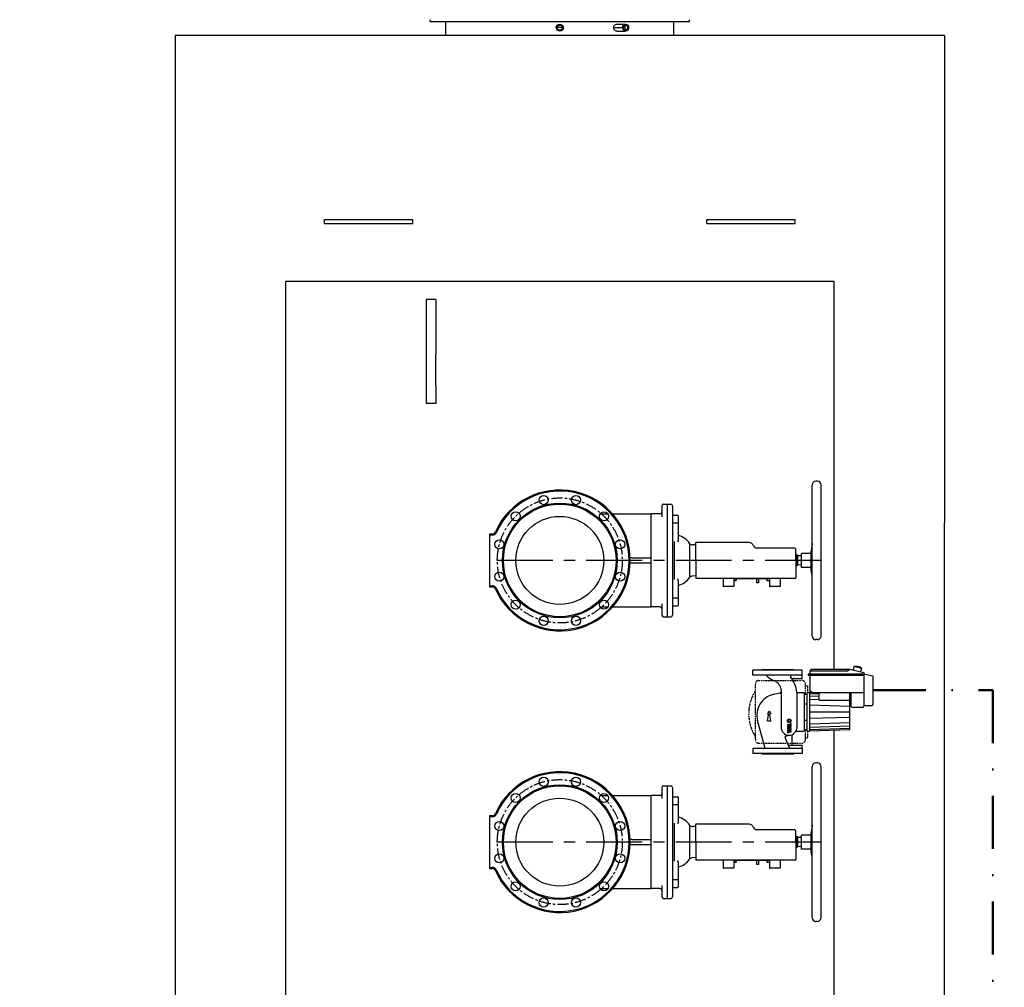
# Model space of a CAD drawing. Header units: millimetres. Extents: x 196 to 1773810, y -221320 to 153872.
# Tile 246 of 256: x 1203029 to 1205826, y -201012 to -198263. Entities that reach past the tile are written whole.
import ezdxf

# ---------------------------------------------------------------- set-up
doc = ezdxf.new("R2010")
doc.units = ezdxf.units.MM
for name, pattern in [('CENTER', [50.8, 31.75, -6.35, 6.35, -6.35]), ('DASHDOT', [1, 0.5, -0.25, 0, -0.25]), ('STRICHPUNKT', [1, 0.5, -0.25, 0, -0.25])]:
    doc.linetypes.add(name, pattern=pattern)
for name, color, linetype, lineweight in [('00_Основной', 163, 'Continuous', 40), ('эл.освещ', 1, 'Continuous', 50), ('электрика', 1, 'Continuous', 140), ('中心线', 1, 'CENTER', 25)]:
    doc.layers.add(name, color=color, linetype=linetype, lineweight=lineweight)
doc.styles.add('Times New Roman', font='times.ttf')

msp = doc.modelspace()

# ---------------------------------------------------------------- linework, layer by layer
at = {"color": 252, "lineweight": 30, "ltscale": 10}
for p, q in [((1203785.1, -203009.4, -0.4), (1203785.1, -199006.4, -0.4)), ((1203785.1, -199006.4, -0.4), (1205341.1, -199006.4, -0.4)), ((1205341.1, -199006.4, -0.4), (1205341.1, -200109.1, -0.4)), ((1205341.1, -200281.9, -0.4), (1205341.1, -203009.4, -0.4))]:
    msp.add_line(p, q, dxfattribs=at)
at = {"color": 252, "linetype": 'CENTER', "lineweight": 25, "ltscale": 5}
for p, q in [((1205305.1, -199799.2, -0.1), (1204363.1, -199799.2, -0.1)), ((1205305.1, -200599.2, -0.4), (1204363.1, -200599.2, -0.4))]:
    msp.add_line(p, q, dxfattribs=at)
for p, q in [((1205251.8, -200111.2, -0.5), (1205111.8, -200111.2, -0.5)), ((1205111.8, -200125.2, -0.5), (1205111.8, -200111.2, -0.5)), ((1205251.8, -200125.2, -0.5), (1205251.8, -200111.2, -0.5)), ((1205273.8, -200112.6, -0.5), (1205277.3, -200109.1, -0.5)), ((1205273.8, -200112.6, -0.5), (1205380.2, -200112.6, -0.5)), ((1205273.8, -200112.6, -0.5), (1205273.8, -200122.6, -0.5)), ((1205385.2, -200109.1, -0.5), (1205277.3, -200109.1, -0.5)), ((1205380.2, -200112.6, -0.5), (1205387.3, -200107.6, -0.5)), ((1205387.3, -200107.6, -0.5), (1205426.8, -200117.8, -0.5)), ((1205399, -200099.8, -0.5), (1205396.4, -200109.9, -0.5)), ((1205399, -200099.8, -0.5), (1205404.6, -200098.2, -0.5)), ((1205399, -200099.8, -0.5), (1205420.3, -200105.3, -0.5)), ((1205404.6, -200098.2, -0.5), (1205416.2, -200101.2, -0.5)), ((1205416.2, -200101.2, -0.5), (1205420.3, -200105.3, -0.5)), ((1205420.3, -200105.3, -0.5), (1205417.7, -200115.4, -0.5)), ((1205426.8, -200117.8, -0.5), (1205426.8, -200213.2, -0.5)), ((1205251.8, -200125.2, -0.5), (1205111.8, -200125.2, -0.5)), ((1205227.3, -200134.1, -0.5), (1205251.8, -200134.1, -0.5)), ((1205251.8, -200134.1, -0.5), (1205251.8, -200125.2, -0.5)), ((1205423.8, -200122.6, -0.5), (1205268.8, -200122.6, -0.5)), ((1205268.8, -200122.6, -0.5), (1205268.8, -200125.6, -0.5)), ((1205423.8, -200125.6, -0.5), (1205268.8, -200125.6, -0.5)), ((1205273.8, -200125.6, -0.5), (1205273.8, -200169.2, -0.5)), ((1205423.8, -200122.6, -0.5), (1205423.8, -200125.6, -0.5)), ((1205426.8, -200121.7, -0.5), (1205452.8, -200127.2, -0.5)), ((1205452.8, -200127.2, -0.5), (1205452.8, -200208.2, -0.5)), ((1205191.8, -200166.1, -0.5), (1205191.8, -200273.3, -0.5)), ((1205236.8, -200173.1, -0.5), (1205236.8, -200273.3, -0.5)), ((1205236.8, -200174.2, -0.5), (1205257.3, -200174.2, -0.5)), ((1205257.3, -200174.2, -0.5), (1205257.3, -200284.2, -0.5)), ((1205264.8, -200174.2, -0.5), (1205264.8, -200284.2, -0.5)), ((1205264.8, -200174.2, -0.5), (1205272.3, -200174.2, -0.5)), ((1205272.3, -200174.2, -0.5), (1205272.3, -200284.2, -0.5)), ((1205299.9, -200175.1, -0.5), (1205272.3, -200174.2, -0.5)), ((1205278.8, -200174.2, -0.5), (1205273.8, -200169.2, -0.5)), ((1205278.8, -200174.2, -0.5), (1205426.8, -200174.2, -0.5)), ((1205299.9, -200196.2, -0.5), (1205299.9, -200174.2, -0.5)), ((1205387.4, -200280.4, -0.5), (1205387.4, -200174.2, -0.5)), ((1205389.8, -200174.2, -0.5), (1205389.8, -200213.2, -0.5)), ((1205187.9, -200176.3, -0.5), (1205169.3, -200180.4, -0.5)), ((1205257.3, -200179.2, -0.5), (1205264.8, -200179.2, -0.5)), ((1205299.9, -200196.2, -0.5), (1205387.4, -200196.2, -0.5)), ((1205257.3, -200206, -0.5), (1205264.8, -200206, -0.5)), ((1205392.8, -200216.2, -0.5), (1205389.8, -200213.2, -0.5)), ((1205392.8, -200216.2, -0.5), (1205423.8, -200216.2, -0.5)), ((1205426.8, -200211.2, -0.5), (1205449.8, -200211.2, -0.5)), ((1205145.8, -200329.4, -0.5), (1205124.9, -200253.7, -0.5)), ((1205257.3, -200252.4, -0.5), (1205264.8, -200252.4, -0.5)), ((1205234, -200284.2, -0.5), (1205257.3, -200284.2, -0.5)), ((1205257.3, -200279.1, -0.5), (1205264.8, -200279.1, -0.5)), ((1205264.8, -200284.2, -0.5), (1205272.3, -200284.2, -0.5)), ((1205387.4, -200280.4, -0.5), (1205272.3, -200284.2, -0.5)), ((1205216, -200331.4, -0.5), (1205203.4, -200302, -0.5)), ((1205205.5, -200297.9, -0.5), (1205214.3, -200295.8, -0.5)), ((1205222.3, -200296.3, -0.5), (1205222.3, -200321.3, -0.5)), ((1205251.8, -200333.2, -0.5), (1205111.8, -200333.2, -0.5)), ((1205111.8, -200333.2, -0.5), (1205111.8, -200347.2, -0.5)), ((1205215, -200324.3, -0.5), (1205251.8, -200324.3, -0.5)), ((1205251.8, -200333.2, -0.5), (1205251.8, -200324.3, -0.5)), ((1205251.8, -200333.2, -0.5), (1205251.8, -200347.2, -0.5)), ((1205251.8, -200347.2, -0.5), (1205111.8, -200347.2, -0.5))]:
    msp.add_line(p, q)
at = {"color": 1}
for p, q in [((1205136.8, -200111.2, -0.5), (1205136.8, -200109.2, -0.5)), ((1205136.8, -200109.2, -0.5), (1205226.8, -200109.2, -0.5)), ((1205226.8, -200111.2, -0.5), (1205226.8, -200109.2, -0.5)), ((1205157.6, -200226.8, -0.5), (1205152.8, -200235.1, -0.5)), ((1205157.6, -200226.8, -0.5), (1205162.4, -200235.1, -0.5)), ((1205152.8, -200235.1, -0.5), (1205153.9, -200235.1, -0.5)), ((1205152.8, -200255.1, -0.5), (1205155.9, -200237.4, -0.5)), ((1205152.8, -200255.1, -0.5), (1205162.4, -200255.1, -0.5)), ((1205162.4, -200255.1, -0.5), (1205159.3, -200237.4, -0.5)), ((1205162.4, -200235.1, -0.5), (1205161.2, -200235.1, -0.5)), ((1205218.5, -200266.1, -0.5), (1205210.1, -200266.1, -0.5)), ((1205210.1, -200266.1, -0.5), (1205210.1, -200268.4, -0.5)), ((1205210.1, -200268.4, -0.5), (1205220.1, -200268.4, -0.5)), ((1205220.1, -200270.4, -0.5), (1205210.1, -200270.4, -0.5)), ((1205210.1, -200270.4, -0.5), (1205210.1, -200272.7, -0.5)), ((1205210.1, -200272.7, -0.5), (1205220.1, -200272.7, -0.5)), ((1205210.1, -200274.7, -0.5), (1205220.1, -200277.4, -0.5)), ((1205210.1, -200274.7, -0.5), (1205210.1, -200277.1, -0.5)), ((1205210.1, -200277.1, -0.5), (1205215.6, -200278.5, -0.5)), ((1205215.6, -200278.5, -0.5), (1205210.1, -200280, -0.5)), ((1205210.1, -200280, -0.5), (1205210.1, -200283.5, -0.5)), ((1205215.6, -200284.9, -0.5), (1205210.1, -200283.5, -0.5)), ((1205210.1, -200286.4, -0.5), (1205215.6, -200284.9, -0.5)), ((1205210.1, -200288.7, -0.5), (1205220.1, -200286.1, -0.5)), ((1205212.7, -200281.7, -0.5), (1205220.1, -200279.7, -0.5)), ((1205220.1, -200283.7, -0.5), (1205212.7, -200281.7, -0.5)), ((1205220.1, -200262.1, -0.5), (1205218.5, -200262.1, -0.5)), ((1205218.5, -200266.1, -0.5), (1205218.5, -200262.1, -0.5)), ((1205220.1, -200268.4, -0.5), (1205220.1, -200262.1, -0.5)), ((1205220.1, -200272.7, -0.5), (1205220.1, -200270.4, -0.5)), ((1205220.1, -200277.4, -0.5), (1205220.1, -200279.7, -0.5)), ((1205220.1, -200286.1, -0.5), (1205220.1, -200283.7, -0.5)), ((1205210.1, -200286.4, -0.5), (1205210.1, -200288.7, -0.5)), ((1205136.8, -200347.2, -0.5), (1205136.8, -200349.2, -0.5)), ((1205226.8, -200349.2, -0.5), (1205136.8, -200349.2, -0.5)), ((1205226.8, -200347.2, -0.5), (1205226.8, -200349.2, -0.5))]:
    msp.add_line(p, q, dxfattribs=at)
at = {"color": 1, "linetype": 'STRICHPUNKT'}
for p, q in [((1205128.6, -200140.2, -0.5), (1205251.1, -200140.2, -0.5)), ((1205118.6, -200308.2, -0.5), (1205118.6, -200150.2, -0.5)), ((1205261.1, -200179.2, -0.5), (1205261.1, -200150.2, -0.5)), ((1205261.1, -200155.2, -0.5), (1205267.3, -200155.2, -0.5)), ((1205267.3, -200174.2, -0.5), (1205267.3, -200155.2, -0.5)), ((1205261.1, -200308.2, -0.5), (1205261.1, -200279.1, -0.5)), ((1205267.3, -200303.2, -0.5), (1205267.3, -200284.2, -0.5)), ((1205261.1, -200303.2, -0.5), (1205267.3, -200303.2, -0.5)), ((1205128.6, -200318.2, -0.5), (1205249.8, -200318.2, -0.5))]:
    msp.add_line(p, q, dxfattribs=at)
at = {"color": 1, "linetype": 'Continuous'}
for p, q in [((1205299.9, -200178.7, -0.5), (1205272.3, -200177.8, -0.5)), ((1205299.9, -200185.2, -0.5), (1205272.3, -200184.3, -0.5)), ((1205299.9, -200195.3, -0.5), (1205272.3, -200194.4, -0.5)), ((1205387.4, -200198.2, -0.5), (1205326.3, -200196.2, -0.5)), ((1205387.4, -200213.6, -0.5), (1205272.3, -200209.8, -0.5)), ((1205272.3, -200229.2, -0.5), (1205387.4, -200229.2, -0.5)), ((1205387.4, -200244.8, -0.5), (1205272.3, -200248.5, -0.5)), ((1205387.4, -200260.2, -0.5), (1205272.3, -200264, -0.5)), ((1205387.4, -200270.3, -0.5), (1205272.3, -200274.1, -0.5)), ((1205387.4, -200276.8, -0.5), (1205272.3, -200280.6, -0.5))]:
    msp.add_line(p, q, dxfattribs=at)
at = {"color": 1}
for radius in [5.33, 3.33]:
    msp.add_circle((1205214.8, -200254.7, -0.5), radius, dxfattribs=at)
at = {"color": 1, "linetype": 'STRICHPUNKT'}
for centre, radius, start, end in [((1205128.6, -200150.2, -0.5), 10, 90, 180), ((1205251.1, -200150.2, -0.5), 10, 0, 90), ((1205221, -200234.2, -0.5), 121.3, 147.6013, 212.3987), ((1205128.6, -200308.2, -0.5), 10, 180, 270), ((1205251.1, -200308.2, -0.5), 10, 270, 0)]:
    msp.add_arc(centre, radius, start, end, dxfattribs=at)
for centre, radius, start, end in [((1205148, -200128.2, -0.5), 3, 44.7661, 90), ((1205200.2, -200076.3, -0.5), 70.6, 224.7661, 244.2286), ((1205159.4, -200171.7, -0.5), 33.3, 17.7743, 72.234), ((1205221.1, -200128.2, -0.5), 3, 90, 218.5418), ((1205151.7, -200183.5, -0.5), 85.7, 6.9363, 38.5418), ((1205227.3, -200137.1, -0.5), 3, 90, 211.544), ((1205186.8, -200171.4, -0.5), 5, 282.2847, 0), ((1205176.8, -200166.1, -0.5), 15, 0, 17.7743), ((1205181.8, -200238, -0.5), 59, 102.2847, 195.3889), ((1205423.8, -200213.2, -0.5), 3, 270, 0), ((1205449.8, -200208.2, -0.5), 3, 270, 0), ((1205214.3, -200273.3, -0.5), 22.5, 180, 0), ((1205206.2, -200300.9, -0.5), 3, 103.581, 203.3015), ((1205225.3, -200296.3, -0.5), 3, 115.4566, 180), ((1205142.9, -200330.2, -0.5), 3, 270, 15.3889), ((1205215, -200321.3, -0.5), 3, 203.3015, 270), ((1205218.8, -200330.2, -0.5), 3, 203.3015, 270), ((1205225.3, -200321.3, -0.5), 3, 180, 270)]:
    msp.add_arc(centre, radius, start, end)
at = {"color": 1}
for centre, start, end in [((1205153.9, -200237.1, -0.5), 350, 90), ((1205161.2, -200237.1, -0.5), 90, 190)]:
    msp.add_arc(centre, 2, start, end, dxfattribs=at)
at = {"layer": '00_Основной', "lineweight": 30, "ltscale": 10}
for p, q in [((1204195.3, -198268.2, -0.2), (1204195.3, -198263.4, -0.2)), ((1204195.3, -198268.2, 0.1), (1204931.5, -198268.2, 0.1)), ((1204239, -198308.3, -0.2), (1204239, -198268.2, -0.2)), ((1204887.1, -198308.3, -0.2), (1204887.1, -198268.2, -0.2)), ((1204931.5, -198268.2, -0.2), (1204931.5, -198263.4, -0.2)), ((1204725.1, -198275.8, -0.2), (1204750, -198275.8, -0.2)), ((1204725.1, -198295.9, -0.2), (1204750, -198295.9, -0.2)), ((1204563.1, -198308.2, -0.7), (1203470.2, -198308.2, -0.7)), ((1203470.2, -198308.2, -0.7), (1203470.2, -202975.1, -0.3)), ((1205655.9, -198308.2, -0.7), (1204563.1, -198308.2, -0.7)), ((1205655.9, -198308.2, -0.7), (1205655, -202975.1, -0.3)), ((1203894.6, -198842.7, -0.3), (1203894.6, -198830.4, -0.3)), ((1203894.6, -198830.4, -0.3), (1203912.2, -198830.4, -0.3)), ((1203912.2, -198830.4, -0.3), (1204127.7, -198830.4, -0.3)), ((1204127.7, -198830.4, -0.3), (1204145.3, -198830.4, -0.3)), ((1204145.3, -198842.7, -0.3), (1204145.3, -198830.4, -0.3)), ((1204980.8, -198842.7, -0.3), (1204980.8, -198830.4, -0.3)), ((1204980.8, -198830.4, -0.3), (1204998.4, -198830.4, -0.3)), ((1204998.4, -198830.4, -0.3), (1205213.9, -198830.4, -0.3)), ((1205213.9, -198830.4, -0.3), (1205231.5, -198830.4, -0.3)), ((1205231.5, -198842.7, -0.3), (1205231.5, -198830.4, -0.3)), ((1203894.6, -198842.7, -0.3), (1203912.2, -198842.7, -0.3)), ((1203912.2, -198842.7, -0.3), (1204127.7, -198842.7, -0.3)), ((1204127.7, -198842.7, -0.3), (1204145.3, -198842.7, -0.3)), ((1204980.8, -198842.7, -0.3), (1204998.4, -198842.7, -0.3)), ((1204998.4, -198842.7, -0.3), (1205213.9, -198842.7, -0.3)), ((1205213.9, -198842.7, -0.3), (1205231.5, -198842.7, -0.3)), ((1204183.1, -199058.2, -0.3), (1204183.1, -199214, -0.3)), ((1204211.2, -199058.2, -0.3), (1204183.1, -199058.2, -0.3)), ((1204211.2, -199058.2, -0.3), (1204211.2, -199214, -0.3)), ((1204183.1, -199214, -0.3), (1204183.1, -199302.6, -0.3)), ((1204211.2, -199302.6, -0.3), (1204211.2, -199214, -0.3)), ((1204183.1, -199302.6, -0.3), (1204183.1, -199353.7, -0.3)), ((1204211.2, -199302.6, -0.3), (1204211.2, -199353.7, -0.3)), ((1204211.2, -199353.7, -0.3), (1204183.1, -199353.7, -0.3))]:
    msp.add_line(p, q, dxfattribs=at)
at = {"layer": '00_Основной', "lineweight": 25, "ltscale": 10}
for p, q in [((1205280.1, -200014.2, -0.4), (1205280.1, -199584.2, -0.4)), ((1205295.1, -199574.2, -0.4), (1205290.1, -199574.2, -0.4)), ((1205305.1, -200014.2, -0.4), (1205305.1, -199584.2, -0.4)), ((1204858.1, -199639.2, -0.4), (1204868.1, -199639.2, -0.4)), ((1204868.1, -199639.1, -0.4), (1204878.1, -199639.1, -0.4)), ((1204868.1, -199639.1, -0.4), (1204868.1, -199664.1, -0.4)), ((1204677.3, -199667.2, -0.4), (1204699.9, -199667.2, -0.4)), ((1204713.3, -199667.2, -0.4), (1204823.1, -199667.2, -0.4)), ((1204823.1, -199692.2, -0.4), (1204823.1, -199667.2, -0.4)), ((1204848.1, -199667.2, -0.4), (1204823.1, -199667.2, -0.4)), ((1204853.1, -199644.2, -0.4), (1204853.1, -199664.2, -0.4)), ((1204853.1, -199664.2, -0.4), (1204853.1, -199675.6, -0.4)), ((1204868.1, -199664.1, -0.4), (1204868.1, -199934.4, -0.4)), ((1204883.1, -199644.1, -0.4), (1204883.1, -199664.1, -0.4)), ((1204883.1, -199664.1, -0.4), (1204883.1, -199934.4, -0.4)), ((1204885.1, -199670.2, -0.4), (1204897.1, -199670.2, -0.4)), ((1204823.1, -199906.2, -0.4), (1204823.1, -199692.2, -0.4)), ((1204885.1, -199692.7, -0.4), (1204897.1, -199692.7, -0.4)), ((1204899.1, -199672.2, -0.4), (1204899.1, -199691.8, -0.4)), ((1204899.1, -199691.8, -0.4), (1204899.1, -199742.5, -0.4)), ((1204363.1, -199724.2, -0.4), (1204363.1, -199727.2, -0.4)), ((1204371.1, -199724.2, -0.4), (1204363.1, -199724.2, -0.4)), ((1204363.1, -199727.2, -0.4), (1204363.1, -199871.2, -0.4)), ((1204371.1, -199727.2, -0.4), (1204363.1, -199727.2, -0.4)), ((1204888.8, -199853.4, -0.4), (1204888.8, -199745, -0.4)), ((1204899.1, -199742.5, -0.4), (1204899.1, -199744.2, -0.4)), ((1204932.6, -199846.6, -0.4), (1204932.6, -199751.8, -0.4)), ((1205100.6, -199748.4, -0.4), (1204949.8, -199748.4, -0.4)), ((1204949.8, -199799.2, -0.4), (1204949.8, -199748.4, -0.4)), ((1205280.1, -199750.3, -0.4), (1205277, -199771.2, -0.4)), ((1204949.8, -199755.2, -0.4), (1204940.1, -199754.9, -0.4)), ((1205228.3, -199764.2, -0.4), (1205122.2, -199764.2, -0.4)), ((1205233.9, -199799.2, -0.4), (1205233.9, -199769.8, -0.4)), ((1205235.6, -199784.5, -0.4), (1205233.9, -199781.7, -0.4)), ((1205276.9, -199779.4, -0.4), (1205249.8, -199779.4, -0.4)), ((1205249.8, -199819, -0.4), (1205249.8, -199779.4, -0.4)), ((1205276.9, -199825.5, -0.4), (1205276.9, -199773, -0.4)), ((1205278.7, -199797.2, -0.4), (1205278.7, -199766.1, -0.4)), ((1204768.9, -199791.7, -0.4), (1204762.9, -199791.7, -0.4)), ((1204768.9, -199806.7, -0.4), (1204762.9, -199806.7, -0.4)), ((1204768.9, -199791.7, -0.4), (1204823.1, -199791.7, -0.4)), ((1204823.1, -199806.7, -0.4), (1204768.9, -199806.7, -0.4)), ((1204949.8, -199799.2, -0.4), (1204949.8, -199848.2, -0.4)), ((1205233.9, -199799.2, -0.4), (1205233.9, -199848.2, -0.4)), ((1205239.6, -199784.5, -0.4), (1205235.6, -199784.5, -0.4)), ((1205235.6, -199813.9, -0.4), (1205235.6, -199784.5, -0.4)), ((1205239.6, -199813.9, -0.4), (1205239.6, -199784.5, -0.4)), ((1205249.8, -199786.5, -0.4), (1205239.6, -199786, -0.4)), ((1205235.6, -199813.9, -0.4), (1205233.9, -199816.7, -0.4)), ((1205239.6, -199813.9, -0.4), (1205235.6, -199813.9, -0.4)), ((1205249.8, -199811.9, -0.4), (1205239.6, -199812.4, -0.4)), ((1205276.9, -199819, -0.4), (1205249.8, -199819, -0.4)), ((1205278.7, -199838.6, -0.4), (1205277, -199827.2, -0.4)), ((1205278.7, -199838.6, -0.4), (1205278.7, -199834.3, -0.4)), ((1204899.1, -199855.9, -0.4), (1204899.1, -199854.2, -0.4)), ((1204899.1, -199855.9, -0.4), (1204899.1, -199906.7, -0.4)), ((1204949.8, -199843.3, -0.4), (1204940.1, -199843.5, -0.4)), ((1204949.8, -199848.2, -0.4), (1204949.8, -199850.2, -0.4)), ((1205100.6, -199850.2, -0.4), (1204949.8, -199850.2, -0.4)), ((1205027.2, -199850.2, -0.4), (1205027.2, -199872.2, -0.4)), ((1205057.2, -199850.2, -0.4), (1205057.2, -199872.2, -0.4)), ((1205057.2, -199851.6, -0.4), (1205064.2, -199851.6, -0.4)), ((1205057.2, -199856.6, -0.4), (1205064.2, -199856.6, -0.4)), ((1205059.7, -199850.2, -0.4), (1205059.7, -199851.2, -0.4)), ((1205156.7, -199851.2, -0.4), (1205059.7, -199851.2, -0.4)), ((1205064.2, -199851.6, -0.4), (1205064.2, -199856.6, -0.4)), ((1205111.6, -199850.2, -0.4), (1205100.6, -199850.2, -0.4)), ((1205122.2, -199850.2, -0.4), (1205111.6, -199850.2, -0.4)), ((1205121.4, -199851.2, -0.4), (1205121.4, -199863.2, -0.4)), ((1205127.4, -199863.2, -0.4), (1205121.4, -199863.2, -0.4)), ((1205228.3, -199850.2, -0.4), (1205122.2, -199850.2, -0.4)), ((1205127.4, -199851.2, -0.4), (1205127.4, -199863.2, -0.4)), ((1205158.9, -199851.7, -0.4), (1205151.9, -199851.7, -0.4)), ((1205151.9, -199856.7, -0.4), (1205151.9, -199851.7, -0.4)), ((1205158.9, -199856.7, -0.4), (1205151.9, -199856.7, -0.4)), ((1205156.7, -199850.2, -0.4), (1205156.7, -199851.2, -0.4)), ((1205158.9, -199850.2, -0.4), (1205158.9, -199872.2, -0.4)), ((1205188.9, -199850.2, -0.4), (1205188.9, -199872.2, -0.4)), ((1205231.9, -199850.2, -0.4), (1205228.3, -199850.2, -0.4)), ((1205278.7, -199838.6, -0.4), (1205280.1, -199838.6, -0.4)), ((1204363.1, -199871.2, -0.4), (1204371.1, -199871.2, -0.4)), ((1204363.1, -199871.2, -0.4), (1204363.1, -199874.2, -0.4)), ((1204363.1, -199874.2, -0.4), (1204371.1, -199874.2, -0.4)), ((1205056.2, -199873.2, -0.4), (1205028.2, -199873.2, -0.4)), ((1205187.9, -199873.2, -0.4), (1205159.9, -199873.2, -0.4)), ((1204823.1, -199931.2, -0.4), (1204823.1, -199906.2, -0.4)), ((1204885.1, -199905.7, -0.4), (1204897.1, -199905.7, -0.4)), ((1204899.1, -199906.7, -0.4), (1204899.1, -199926.2, -0.4)), ((1204677.3, -199931.2, -0.4), (1204699.9, -199931.2, -0.4)), ((1204713.3, -199931.2, -0.4), (1204823.1, -199931.2, -0.4)), ((1204848.1, -199931.2, -0.4), (1204823.1, -199931.2, -0.4)), ((1204853.1, -199922.8, -0.4), (1204853.1, -199934.2, -0.4)), ((1204853.1, -199934.2, -0.4), (1204853.1, -199954.2, -0.4)), ((1204868.1, -199934.4, -0.4), (1204868.1, -199959.4, -0.4)), ((1204883.1, -199934.4, -0.4), (1204883.1, -199954.4, -0.4)), ((1204885.1, -199928.2, -0.4), (1204897.1, -199928.2, -0.4)), ((1204858.1, -199959.2, -0.4), (1204868.1, -199959.2, -0.4)), ((1204868.1, -199959.4, -0.4), (1204878.1, -199959.4, -0.4)), ((1205295.1, -200024.2, -0.4), (1205290.1, -200024.2, -0.4)), ((1205138.4, -200109.2, -0.5), (1205225.2, -200109.2, -0.5)), ((1205280.1, -200814.2, -0.4), (1205280.1, -200384.2, -0.4)), ((1205295.1, -200374.2, -0.4), (1205290.1, -200374.2, -0.4)), ((1205305.1, -200814.2, -0.4), (1205305.1, -200384.2, -0.4)), ((1204853.1, -200444.2, -0.4), (1204853.1, -200464.2, -0.4)), ((1204858.1, -200439.2, -0.4), (1204868.1, -200439.2, -0.4)), ((1204868.1, -200439.1, -0.4), (1204878.1, -200439.1, -0.4)), ((1204868.1, -200439.1, -0.4), (1204868.1, -200464.1, -0.4)), ((1204883.1, -200444.1, -0.4), (1204883.1, -200464.1, -0.4)), ((1204677.3, -200467.2, -0.4), (1204699.9, -200467.2, -0.4)), ((1204713.4, -200467.2, -0.4), (1204823.1, -200467.2, -0.4)), ((1204823.1, -200492.2, -0.4), (1204823.1, -200467.2, -0.4)), ((1204848.1, -200467.2, -0.4), (1204823.1, -200467.2, -0.4)), ((1204853.1, -200464.2, -0.4), (1204853.1, -200475.6, -0.4)), ((1204868.1, -200464.1, -0.4), (1204868.1, -200734.4, -0.4)), ((1204883.1, -200464.1, -0.4), (1204883.1, -200734.4, -0.4)), ((1204885.1, -200470.2, -0.4), (1204897.1, -200470.2, -0.4)), ((1204899.1, -200472.2, -0.4), (1204899.1, -200491.8, -0.4)), ((1204823.1, -200706.2, -0.4), (1204823.1, -200492.2, -0.4)), ((1204885.1, -200492.7, -0.4), (1204897.1, -200492.7, -0.4)), ((1204899.1, -200491.8, -0.4), (1204899.1, -200542.5, -0.4)), ((1204363.1, -200524.2, -0.4), (1204363.1, -200527.2, -0.4)), ((1204371.1, -200524.2, -0.4), (1204363.1, -200524.2, -0.4)), ((1204363.1, -200527.2, -0.4), (1204363.1, -200671.2, -0.4)), ((1204371.1, -200527.2, -0.4), (1204363.1, -200527.2, -0.4)), ((1204888.8, -200653.4, -0.4), (1204888.8, -200545, -0.4)), ((1204899.1, -200542.5, -0.4), (1204899.1, -200544.2, -0.4)), ((1204932.6, -200646.6, -0.4), (1204932.6, -200551.8, -0.4)), ((1204949.8, -200555.2, -0.4), (1204940.1, -200554.9, -0.4)), ((1205100.6, -200548.4, -0.4), (1204949.8, -200548.4, -0.4)), ((1204949.8, -200599.2, -0.4), (1204949.8, -200548.4, -0.4)), ((1205228.3, -200564.2, -0.4), (1205122.2, -200564.2, -0.4)), ((1205280.1, -200550.3, -0.4), (1205277, -200571.2, -0.4)), ((1204768.9, -200591.7, -0.4), (1204763, -200591.7, -0.4)), ((1204768.9, -200591.7, -0.4), (1204823.1, -200591.7, -0.4)), ((1205234, -200599.2, -0.4), (1205234, -200569.8, -0.4)), ((1205235.6, -200584.5, -0.4), (1205234, -200581.7, -0.4)), ((1205239.6, -200584.5, -0.4), (1205235.6, -200584.5, -0.4)), ((1205235.6, -200613.9, -0.4), (1205235.6, -200584.5, -0.4)), ((1205239.6, -200613.9, -0.4), (1205239.6, -200584.5, -0.4)), ((1205249.8, -200586.5, -0.4), (1205239.6, -200586, -0.4)), ((1205276.9, -200579.4, -0.4), (1205249.8, -200579.4, -0.4)), ((1205249.8, -200619, -0.4), (1205249.8, -200579.4, -0.4)), ((1205276.9, -200625.5, -0.4), (1205276.9, -200573, -0.4)), ((1205278.7, -200597.2, -0.4), (1205278.7, -200566.1, -0.4)), ((1204768.9, -200606.7, -0.4), (1204763, -200606.7, -0.4)), ((1204823.1, -200606.7, -0.4), (1204768.9, -200606.7, -0.4)), ((1204949.8, -200599.2, -0.4), (1204949.8, -200648.2, -0.4)), ((1205234, -200599.2, -0.4), (1205234, -200648.2, -0.4)), ((1205235.6, -200613.9, -0.4), (1205234, -200616.7, -0.4)), ((1205239.6, -200613.9, -0.4), (1205235.6, -200613.9, -0.4)), ((1205249.8, -200611.9, -0.4), (1205239.6, -200612.4, -0.4)), ((1205276.9, -200619, -0.4), (1205249.8, -200619, -0.4)), ((1204949.8, -200643.3, -0.4), (1204940.1, -200643.5, -0.4)), ((1204949.8, -200648.2, -0.4), (1204949.8, -200650.2, -0.4)), ((1205278.7, -200638.6, -0.4), (1205277, -200627.2, -0.4)), ((1205278.7, -200638.6, -0.4), (1205278.7, -200634.3, -0.4)), ((1205278.7, -200638.6, -0.4), (1205280.1, -200638.6, -0.4)), ((1204363.1, -200671.2, -0.4), (1204371.1, -200671.2, -0.4)), ((1204363.1, -200671.2, -0.4), (1204363.1, -200674.2, -0.4)), ((1204363.1, -200674.2, -0.4), (1204371.1, -200674.2, -0.4)), ((1204899.1, -200655.9, -0.4), (1204899.1, -200654.2, -0.4)), ((1204899.1, -200655.9, -0.4), (1204899.1, -200706.7, -0.4)), ((1205100.6, -200650.2, -0.4), (1204949.8, -200650.2, -0.4)), ((1205027.2, -200650.2, -0.4), (1205027.2, -200672.2, -0.4)), ((1205056.2, -200673.2, -0.4), (1205028.2, -200673.2, -0.4)), ((1205057.2, -200650.2, -0.4), (1205057.2, -200672.2, -0.4)), ((1205057.2, -200651.6, -0.4), (1205064.2, -200651.6, -0.4)), ((1205057.2, -200656.6, -0.4), (1205064.2, -200656.6, -0.4)), ((1205059.7, -200650.2, -0.4), (1205059.7, -200651.2, -0.4)), ((1205156.7, -200651.2, -0.4), (1205059.7, -200651.2, -0.4)), ((1205064.2, -200651.6, -0.4), (1205064.2, -200656.6, -0.4)), ((1205111.6, -200650.2, -0.4), (1205100.6, -200650.2, -0.4)), ((1205122.2, -200650.2, -0.4), (1205111.6, -200650.2, -0.4)), ((1205121.4, -200651.2, -0.4), (1205121.4, -200663.2, -0.4)), ((1205127.4, -200663.2, -0.4), (1205121.4, -200663.2, -0.4)), ((1205228.3, -200650.2, -0.4), (1205122.2, -200650.2, -0.4)), ((1205127.4, -200651.2, -0.4), (1205127.4, -200663.2, -0.4)), ((1205158.9, -200651.7, -0.4), (1205151.9, -200651.7, -0.4)), ((1205151.9, -200656.7, -0.4), (1205151.9, -200651.7, -0.4)), ((1205158.9, -200656.7, -0.4), (1205151.9, -200656.7, -0.4)), ((1205156.7, -200650.2, -0.4), (1205156.7, -200651.2, -0.4)), ((1205158.9, -200650.2, -0.4), (1205158.9, -200672.2, -0.4)), ((1205187.9, -200673.2, -0.4), (1205159.9, -200673.2, -0.4)), ((1205188.9, -200650.2, -0.4), (1205188.9, -200672.2, -0.4)), ((1205232, -200650.2, -0.4), (1205228.3, -200650.2, -0.4)), ((1204677.3, -200731.2, -0.4), (1204699.9, -200731.2, -0.4)), ((1204713.4, -200731.2, -0.4), (1204823.1, -200731.2, -0.4)), ((1204823.1, -200731.2, -0.4), (1204823.1, -200706.2, -0.4)), ((1204848.1, -200731.2, -0.4), (1204823.1, -200731.2, -0.4)), ((1204853.1, -200722.8, -0.4), (1204853.1, -200734.2, -0.4)), ((1204885.1, -200705.7, -0.4), (1204897.1, -200705.7, -0.4)), ((1204885.1, -200728.2, -0.4), (1204897.1, -200728.2, -0.4)), ((1204899.1, -200706.7, -0.4), (1204899.1, -200726.2, -0.4)), ((1204853.1, -200734.2, -0.4), (1204853.1, -200754.2, -0.4)), ((1204858.1, -200759.2, -0.4), (1204868.1, -200759.2, -0.4)), ((1204868.1, -200734.4, -0.4), (1204868.1, -200759.4, -0.4)), ((1204868.1, -200759.4, -0.4), (1204878.1, -200759.4, -0.4)), ((1204883.1, -200734.4, -0.4), (1204883.1, -200754.4, -0.4)), ((1205295.1, -200824.2, -0.4), (1205290.1, -200824.2, -0.4))]:
    msp.add_line(p, q, dxfattribs=at)
at = {"layer": '00_Основной', "lineweight": 30, "ltscale": 10}
for radius in [10, 8.82, 7.22]:
    msp.add_circle((1204563.1, -198285.9, -0.2), radius, dxfattribs=at)
at = {"layer": '00_Основной', "lineweight": 25, "ltscale": 10}
for centre, radius in [((1204517.1, -199627.8, -0.4), 13), ((1204609, -199627.8, -0.4), 13), ((1204563.1, -199799.2, -0.4), 163), ((1204563.1, -199799.2, -0.4), 160), ((1204437.6, -199673.7, -0.4), 13), ((1204688.6, -199673.7, -0.4), 13), ((1204563.1, -199799.2, -0.4), 125), ((1204391.6, -199753.3, -0.4), 13), ((1204734.5, -199753.3, -0.4), 13), ((1204391.6, -199845.2, -0.4), 13), ((1204734.5, -199845.2, -0.4), 13), ((1204437.6, -199924.7, -0.4), 13), ((1204688.6, -199924.7, -0.4), 13), ((1204517.1, -199970.7, -0.4), 13), ((1204609, -199970.7, -0.4), 13), ((1204517.2, -200427.8, -0.4), 13), ((1204609, -200427.8, -0.4), 13), ((1204563.1, -200599.2, -0.4), 163), ((1204563.1, -200599.2, -0.4), 160), ((1204437.6, -200473.7, -0.4), 13), ((1204563.1, -200599.2, -0.4), 125), ((1204688.6, -200473.7, -0.4), 13), ((1204391.6, -200553.3, -0.4), 13), ((1204734.6, -200553.3, -0.4), 13), ((1204391.6, -200645.2, -0.4), 13), ((1204734.6, -200645.2, -0.4), 13), ((1204437.6, -200724.7, -0.4), 13), ((1204688.6, -200724.7, -0.4), 13), ((1204517.2, -200770.7, -0.4), 13), ((1204609, -200770.7, -0.4), 13)]:
    msp.add_circle(centre, radius, dxfattribs=at)
for centre, radius, start, end in [((1205290.1, -199584.2, -0.4), 10, 90, 180), ((1205295.1, -199584.2, -0.4), 10, 0, 90), ((1204563.1, -199799.2, -0.4), 200, 0, 156.1238), ((1204563.1, -199799.2, -0.4), 197, 203.8762, 156.1238), ((1204858.1, -199644.2, -0.4), 5, 90, 180), ((1204878.1, -199644.1, -0.4), 5, 0, 90), ((1204848.1, -199662.2, -0.4), 5, 270, 0), ((1204885.1, -199668.2, -0.4), 2, 180, 270), ((1204885.1, -199668.2, -0.4), 2, 180, 247.5017), ((1204897.1, -199672.2, -0.4), 2, 0, 90), ((1204371.1, -199714.2, -0.4), 10, 270, 336.1238), ((1204371.1, -199714.2, -0.4), 13, 270, 336.1238), ((1204886.1, -199781.9, -0.4), 55.4, 32.8859, 76.4418), ((1204940.4, -199743.6, -0.4), 11.3, 226.5607, 268.5), ((1205100.6, -199761.9, -0.4), 13.6, 17.4576, 90), ((1205122.2, -199755.2, -0.4), 9.04, 197.4576, 270), ((1205228.3, -199769.8, -0.4), 5.65, 0, 90), ((1205288.9, -199773, -0.4), 12, 171.6267, 180), ((1204563.1, -199799.2, -0.4), 200, 203.8762, 0), ((1205288.9, -199825.5, -0.4), 12, 180, 188.3733), ((1204886.1, -199816.5, -0.4), 55.4, 283.5582, 327.1141), ((1204940.4, -199854.8, -0.4), 11.3, 91.5, 133.4393), ((1205231.9, -199848.2, -0.4), 2, 270, 0), ((1204371.1, -199884.2, -0.4), 13, 23.8762, 90), ((1204371.1, -199884.2, -0.4), 10, 23.8762, 90), ((1205028.2, -199872.2, -0.4), 1, 180, 270), ((1205056.2, -199872.2, -0.4), 1, 270, 0), ((1205159.9, -199872.2, -0.4), 1, 180, 270), ((1205187.9, -199872.2, -0.4), 1, 270, 0), ((1204848.1, -199936.2, -0.4), 5, 0, 90), ((1204885.1, -199930.2, -0.4), 2, 90, 180), ((1204885.1, -199930.2, -0.4), 2, 112.4983, 180), ((1204897.1, -199926.2, -0.4), 2, 270, 0), ((1204858.1, -199954.2, -0.4), 5, 180, 270), ((1204878.1, -199954.4, -0.4), 5, 270, 0), ((1205290.1, -200014.2, -0.4), 10, 180, 270), ((1205295.1, -200014.2, -0.4), 10, 270, 0), ((1205290.1, -200384.2, -0.4), 10, 90, 180), ((1205295.1, -200384.2, -0.4), 10, 0, 90), ((1204563.1, -200599.2, -0.4), 200, 0, 156.1238), ((1204563.1, -200599.2, -0.4), 197, 203.8762, 156.1238), ((1204858.1, -200444.2, -0.4), 5, 90, 180), ((1204878.1, -200444.1, -0.4), 5, 0, 90), ((1204848.1, -200462.2, -0.4), 5, 270, 0), ((1204885.1, -200468.2, -0.4), 2, 180, 270), ((1204885.1, -200468.2, -0.4), 2, 180, 247.5017), ((1204897.1, -200472.2, -0.4), 2, 0, 90), ((1204371.1, -200514.2, -0.4), 10, 270, 336.1238), ((1204371.1, -200514.2, -0.4), 13, 270, 336.1238), ((1204886.1, -200581.9, -0.4), 55.4, 32.8859, 76.4418), ((1204940.4, -200543.6, -0.4), 11.3, 226.5607, 268.5), ((1205100.6, -200561.9, -0.4), 13.6, 17.4576, 90), ((1205122.2, -200555.2, -0.4), 9.04, 197.4576, 270), ((1205228.3, -200569.8, -0.4), 5.65, 0, 90), ((1205288.9, -200573, -0.4), 12, 171.6267, 180), ((1204563.1, -200599.2, -0.4), 200, 203.8762, 0), ((1204886.1, -200616.5, -0.4), 55.4, 283.5582, 327.1141), ((1204940.4, -200654.8, -0.4), 11.3, 91.5, 133.4393), ((1205232, -200648.2, -0.4), 2, 270, 0), ((1205288.9, -200625.5, -0.4), 12, 180, 188.3733), ((1204371.1, -200684.2, -0.4), 13, 23.8762, 90), ((1204371.1, -200684.2, -0.4), 10, 23.8762, 90), ((1205028.2, -200672.2, -0.4), 1, 180, 270), ((1205056.2, -200672.2, -0.4), 1, 270, 0), ((1205159.9, -200672.2, -0.4), 1, 180, 270), ((1205187.9, -200672.2, -0.4), 1, 270, 0), ((1204848.1, -200736.2, -0.4), 5, 0, 90), ((1204885.1, -200730.2, -0.4), 2, 90, 180), ((1204885.1, -200730.2, -0.4), 2, 112.4983, 180), ((1204897.1, -200726.2, -0.4), 2, 270, 0), ((1204858.1, -200754.2, -0.4), 5, 180, 270), ((1204878.1, -200754.4, -0.4), 5, 270, 0), ((1205290.1, -200814.2, -0.4), 10, 180, 270), ((1205295.1, -200814.2, -0.4), 10, 270, 0)]:
    msp.add_arc(centre, radius, start, end, dxfattribs=at)
at = {"layer": '00_Основной', "color": 18, "lineweight": 25, "ltscale": 10, "true_color": 0x000000}
msp.add_arc((1205105.6, -200345.9, -0.4), 2, 0, 9.4349, dxfattribs=at)
at = {"layer": '00_Основной', "lineweight": 30, "ltscale": 10}
for centre, major_axis in [((1204750, -198285.9, -0.2), (0, -10)), ((1204750, -198285.9, -0.2), (0, 8.82)), ((1204749.2, -198285.9, -0.2), (0, -7.22))]:
    msp.add_ellipse(centre, major_axis=major_axis, ratio=0.866025, dxfattribs=at)
for points, knots in [([(1204716.3, -198285.9, -0.2), (1204716.3, -198284.6, -0.2), (1204716.6, -198283.3, -0.2), (1204717.5, -198280.8, -0.2), (1204718.1, -198279.7, -0.2), (1204719.7, -198277.9, -0.2), (1204720.7, -198277.1, -0.2), (1204722.8, -198276.1, -0.2), (1204724, -198275.8, -0.2), (1204725.1, -198275.8, -0.2)], [3.767125, 3.767125, 3.767125, 3.767125, 4.238015, 4.238015, 4.708906, 4.708906, 5.179797, 5.179797, 5.650687, 5.650687, 5.650687, 5.650687]), ([(1204725.1, -198295.9, -0.2), (1204724, -198295.9, -0.2), (1204722.8, -198295.6, -0.2), (1204720.7, -198294.6, -0.2), (1204719.7, -198293.8, -0.2), (1204718.1, -198292.1, -0.2), (1204717.5, -198290.9, -0.2), (1204716.6, -198288.5, -0.2), (1204716.3, -198287.1, -0.2), (1204716.3, -198285.9, -0.2)], [1.883562, 1.883562, 1.883562, 1.883562, 2.354453, 2.354453, 2.825344, 2.825344, 3.296234, 3.296234, 3.767125, 3.767125, 3.767125, 3.767125])]:
    msp.add_open_spline(points, degree=3, knots=knots, dxfattribs=at)
at = {"layer": '00_Основной', "lineweight": 25, "ltscale": 10}
for points, knots in [([(1204883.1, -199693.7, -0.4), (1204883.1, -199693.7, -0.4), (1204883.1, -199693.6, -0.4), (1204883.2, -199693.4, -0.4), (1204883.3, -199693.3, -0.4), (1204883.4, -199693.2, -0.4), (1204883.6, -199693.1, -0.4), (1204883.8, -199693, -0.4), (1204884, -199692.9, -0.4), (1204884.3, -199692.8, -0.4), (1204884.6, -199692.8, -0.4), (1204884.9, -199692.7, -0.4), (1204885.1, -199692.7, -0.4)], [0, 0, 0, 0, 1.424843, 2.667465, 3.776335, 4.914077, 6.085893, 7.241317, 8.400458, 9.563676, 10.702005, 13, 13, 13, 13]), ([(1204897.1, -199692.7, -0.4), (1204897.2, -199692.7, -0.4), (1204897.4, -199692.7, -0.4), (1204897.7, -199692.7, -0.4), (1204898, -199692.6, -0.4), (1204898.2, -199692.6, -0.4), (1204898.4, -199692.5, -0.4), (1204898.6, -199692.4, -0.4), (1204898.8, -199692.3, -0.4), (1204898.9, -199692.2, -0.4), (1204899, -199692, -0.4), (1204899.1, -199691.9, -0.4), (1204899.1, -199691.8, -0.4), (1204899.1, -199691.8, -0.4)], [0, 0, 0, 0, 1.533889, 2.871622, 4.0654, 5.290328, 6.552039, 7.796257, 9.044613, 10.297538, 11.523793, 12.759968, 14, 14, 14, 14]), ([(1204899.1, -199744.2, -0.4), (1204899.1, -199744.3, -0.4), (1204899.1, -199744.5, -0.4), (1204899, -199744.8, -0.4), (1204898.9, -199745, -0.4), (1204898.7, -199745.1, -0.4), (1204898.6, -199745.3, -0.4), (1204898.4, -199745.5, -0.4), (1204898.1, -199745.7, -0.4), (1204897.8, -199745.8, -0.4), (1204897.6, -199746, -0.4), (1204897.5, -199746, -0.4)], [0, 0, 0, 0, 1.417442, 2.877964, 3.990922, 5.502772, 5.88611, 7.813125, 8.962683, 10.102092, 12, 12, 12, 12]), ([(1205280.1, -199751.6, -0.4), (1205280, -199752, -0.4), (1205279.8, -199753.5, -0.4), (1205279.6, -199755.3, -0.4), (1205279.4, -199757.2, -0.4), (1205279.2, -199759, -0.4), (1205279, -199761, -0.4), (1205278.8, -199762.5, -0.4), (1205278.8, -199763.8, -0.4), (1205278.7, -199764.9, -0.4), (1205278.7, -199765.8, -0.4), (1205278.7, -199766.1, -0.4)], [0, 0, 0, 0, 0.870734, 3.056255, 3.780931, 5.183155, 7.125355, 8.554975, 9.066071, 10.765443, 12, 12, 12, 12]), ([(1205280.1, -199813.7, -0.4), (1205279.9, -199812.7, -0.4), (1205279.7, -199811.2, -0.4), (1205279.4, -199809, -0.4), (1205279.2, -199807.3, -0.4), (1205279, -199805.5, -0.4), (1205278.9, -199803.8, -0.4), (1205278.8, -199801.9, -0.4), (1205278.7, -199800.3, -0.4), (1205278.7, -199798.7, -0.4), (1205278.7, -199797.8, -0.4), (1205278.7, -199797.2, -0.4)], [0, 0, 0, 0, 2.690755, 3.780931, 5.183155, 6.496888, 7.722368, 8.812219, 10.187118, 10.950173, 12, 12, 12, 12]), ([(1205279.3, -199831.6, -0.4), (1205279.3, -199831.6, -0.4), (1205279.1, -199831.6, -0.4), (1205279, -199831.8, -0.4), (1205278.9, -199832.2, -0.4), (1205278.8, -199832.7, -0.4), (1205278.7, -199833.4, -0.4), (1205278.7, -199834.1, -0.4), (1205278.7, -199834.3, -0.4)], [0, 0, 0, 0, 1.406606, 2.923368, 4.324411, 5.561414, 7.769595, 9, 9, 9, 9]), ([(1205280.1, -199832.4, -0.4), (1205280, -199832.3, -0.4), (1205279.8, -199832, -0.4), (1205279.6, -199831.7, -0.4), (1205279.4, -199831.6, -0.4), (1205279.3, -199831.6, -0.4)], [0, 0, 0, 0, 1.707301, 3.73641, 6, 6, 6, 6]), ([(1204899.1, -199854.2, -0.4), (1204899.1, -199854.2, -0.4), (1204899.1, -199854.1, -0.4), (1204899.1, -199853.9, -0.4), (1204899, -199853.7, -0.4), (1204898.9, -199853.5, -0.4), (1204898.7, -199853.3, -0.4), (1204898.6, -199853.1, -0.4), (1204898.4, -199853, -0.4), (1204898.1, -199852.8, -0.4), (1204897.8, -199852.6, -0.4), (1204897.6, -199852.5, -0.4), (1204897.5, -199852.4, -0.4)], [0, 0, 0, 0, 0.764029, 1.540173, 3.126357, 4.334231, 5.97312, 6.388316, 8.474087, 9.7172, 10.948956, 13, 13, 13, 13]), ([(1204883.1, -199904.7, -0.4), (1204883.1, -199904.8, -0.4), (1204883.1, -199904.9, -0.4), (1204883.2, -199905, -0.4), (1204883.3, -199905.2, -0.4), (1204883.4, -199905.3, -0.4), (1204883.6, -199905.4, -0.4), (1204883.8, -199905.5, -0.4), (1204884, -199905.6, -0.4), (1204884.3, -199905.6, -0.4), (1204884.5, -199905.7, -0.4), (1204884.8, -199905.7, -0.4), (1204885, -199905.7, -0.4), (1204885.1, -199905.7, -0.4)], [0, 0, 0, 0, 1.534392, 2.872551, 4.066668, 5.291882, 6.553795, 7.79809, 9.046415, 10.299178, 11.525164, 12.760775, 14, 14, 14, 14]), ([(1204897.1, -199905.7, -0.4), (1204897.2, -199905.7, -0.4), (1204897.4, -199905.7, -0.4), (1204897.7, -199905.8, -0.4), (1204898, -199905.8, -0.4), (1204898.2, -199905.9, -0.4), (1204898.4, -199906, -0.4), (1204898.6, -199906.1, -0.4), (1204898.8, -199906.2, -0.4), (1204898.9, -199906.3, -0.4), (1204899, -199906.4, -0.4), (1204899.1, -199906.6, -0.4), (1204899.1, -199906.6, -0.4), (1204899.1, -199906.7, -0.4)], [0, 0, 0, 0, 1.533711, 2.871294, 4.064948, 5.289775, 6.551412, 7.79561, 9.043975, 10.29695, 11.523262, 12.759638, 14, 14, 14, 14]), ([(1204883.1, -200493.7, -0.4), (1204883.1, -200493.7, -0.4), (1204883.1, -200493.6, -0.4), (1204883.2, -200493.4, -0.4), (1204883.3, -200493.3, -0.4), (1204883.4, -200493.2, -0.4), (1204883.6, -200493.1, -0.4), (1204883.8, -200493, -0.4), (1204884, -200492.9, -0.4), (1204884.3, -200492.8, -0.4), (1204884.6, -200492.8, -0.4), (1204884.9, -200492.7, -0.4), (1204885.1, -200492.7, -0.4)], [0, 0, 0, 0, 1.424843, 2.667465, 3.776335, 4.914077, 6.085893, 7.241317, 8.400458, 9.563676, 10.702005, 13, 13, 13, 13]), ([(1204897.1, -200492.7, -0.4), (1204897.2, -200492.7, -0.4), (1204897.4, -200492.7, -0.4), (1204897.7, -200492.7, -0.4), (1204898, -200492.6, -0.4), (1204898.2, -200492.6, -0.4), (1204898.4, -200492.5, -0.4), (1204898.6, -200492.4, -0.4), (1204898.8, -200492.3, -0.4), (1204898.9, -200492.2, -0.4), (1204899, -200492, -0.4), (1204899.1, -200491.9, -0.4), (1204899.1, -200491.8, -0.4), (1204899.1, -200491.8, -0.4)], [0, 0, 0, 0, 1.533889, 2.871622, 4.0654, 5.290328, 6.552039, 7.796257, 9.044613, 10.297538, 11.523793, 12.759968, 14, 14, 14, 14]), ([(1204899.1, -200544.2, -0.4), (1204899.1, -200544.3, -0.4), (1204899.1, -200544.5, -0.4), (1204899, -200544.8, -0.4), (1204898.9, -200545, -0.4), (1204898.7, -200545.1, -0.4), (1204898.6, -200545.3, -0.4), (1204898.4, -200545.5, -0.4), (1204898.1, -200545.7, -0.4), (1204897.9, -200545.8, -0.4), (1204897.6, -200546, -0.4), (1204897.5, -200546, -0.4)], [0, 0, 0, 0, 1.417442, 2.877964, 3.990922, 5.502772, 5.88611, 7.813125, 8.962683, 10.102092, 12, 12, 12, 12]), ([(1205280.1, -200551.6, -0.4), (1205280, -200552, -0.4), (1205279.8, -200553.5, -0.4), (1205279.6, -200555.3, -0.4), (1205279.4, -200557.2, -0.4), (1205279.2, -200559, -0.4), (1205279, -200561, -0.4), (1205278.9, -200562.5, -0.4), (1205278.8, -200563.8, -0.4), (1205278.7, -200564.9, -0.4), (1205278.7, -200565.8, -0.4), (1205278.7, -200566.1, -0.4)], [0, 0, 0, 0, 0.870734, 3.056255, 3.780931, 5.183155, 7.125355, 8.554975, 9.066071, 10.765443, 12, 12, 12, 12]), ([(1205280.1, -200613.7, -0.4), (1205279.9, -200612.7, -0.4), (1205279.7, -200611.2, -0.4), (1205279.4, -200609, -0.4), (1205279.2, -200607.3, -0.4), (1205279, -200605.5, -0.4), (1205278.9, -200603.8, -0.4), (1205278.8, -200601.9, -0.4), (1205278.7, -200600.3, -0.4), (1205278.7, -200598.7, -0.4), (1205278.7, -200597.8, -0.4), (1205278.7, -200597.2, -0.4)], [0, 0, 0, 0, 2.690755, 3.780931, 5.183155, 6.496888, 7.722368, 8.812219, 10.187118, 10.950173, 12, 12, 12, 12]), ([(1205279.3, -200631.6, -0.4), (1205279.3, -200631.6, -0.4), (1205279.2, -200631.6, -0.4), (1205279, -200631.8, -0.4), (1205278.9, -200632.2, -0.4), (1205278.8, -200632.7, -0.4), (1205278.7, -200633.4, -0.4), (1205278.7, -200634.1, -0.4), (1205278.7, -200634.3, -0.4)], [0, 0, 0, 0, 1.406606, 2.923368, 4.324411, 5.561414, 7.769595, 9, 9, 9, 9]), ([(1205280.1, -200632.4, -0.4), (1205280, -200632.3, -0.4), (1205279.8, -200632, -0.4), (1205279.6, -200631.7, -0.4), (1205279.4, -200631.6, -0.4), (1205279.3, -200631.6, -0.4)], [0, 0, 0, 0, 1.707301, 3.73641, 6, 6, 6, 6]), ([(1204899.1, -200654.2, -0.4), (1204899.1, -200654.2, -0.4), (1204899.1, -200654.1, -0.4), (1204899.1, -200653.9, -0.4), (1204899, -200653.7, -0.4), (1204898.9, -200653.5, -0.4), (1204898.7, -200653.3, -0.4), (1204898.6, -200653.1, -0.4), (1204898.4, -200653, -0.4), (1204898.1, -200652.8, -0.4), (1204897.9, -200652.6, -0.4), (1204897.6, -200652.5, -0.4), (1204897.5, -200652.4, -0.4)], [0, 0, 0, 0, 0.764029, 1.540173, 3.126357, 4.334231, 5.97312, 6.388316, 8.474087, 9.7172, 10.948956, 13, 13, 13, 13]), ([(1204883.1, -200704.7, -0.4), (1204883.1, -200704.8, -0.4), (1204883.1, -200704.9, -0.4), (1204883.2, -200705, -0.4), (1204883.3, -200705.2, -0.4), (1204883.4, -200705.3, -0.4), (1204883.6, -200705.4, -0.4), (1204883.8, -200705.5, -0.4), (1204884, -200705.6, -0.4), (1204884.3, -200705.6, -0.4), (1204884.6, -200705.7, -0.4), (1204884.8, -200705.7, -0.4), (1204885, -200705.7, -0.4), (1204885.1, -200705.7, -0.4)], [0, 0, 0, 0, 1.534392, 2.872551, 4.066668, 5.291882, 6.553795, 7.79809, 9.046415, 10.299178, 11.525164, 12.760775, 14, 14, 14, 14]), ([(1204897.1, -200705.7, -0.4), (1204897.2, -200705.7, -0.4), (1204897.4, -200705.7, -0.4), (1204897.7, -200705.8, -0.4), (1204898, -200705.8, -0.4), (1204898.2, -200705.9, -0.4), (1204898.4, -200706, -0.4), (1204898.6, -200706.1, -0.4), (1204898.8, -200706.2, -0.4), (1204898.9, -200706.3, -0.4), (1204899, -200706.4, -0.4), (1204899.1, -200706.6, -0.4), (1204899.1, -200706.6, -0.4), (1204899.1, -200706.7, -0.4)], [0, 0, 0, 0, 1.533711, 2.871294, 4.064948, 5.289775, 6.551412, 7.79561, 9.043975, 10.29695, 11.523262, 12.759638, 14, 14, 14, 14])]:
    msp.add_open_spline(points, degree=3, knots=knots, dxfattribs=at)
at = {"layer": 'эл.освещ', "color": 1, "linetype": 'DASHDOT', "lineweight": 50, "ltscale": 300, "elevation": -0.5}
msp.add_lwpolyline([(1205452.8, -200167.7), (1205793.4, -200167.7), (1205793.4, -208841.5), (1205793.4, -208841.5)], dxfattribs=at)
at = {"layer": '中心线', "color": 252}
for p, q in [((1204573.1, -198285.9, -0.2), (1204553, -198285.9, -0.2)), ((1204716.3, -198285.9, -0.2), (1204758.6, -198285.9, -0.2)), ((1204749.2, -198293.1, -0.2), (1204749.2, -198278.6, -0.2))]:
    msp.add_line(p, q, dxfattribs=at)
for centre in [(1204563.1, -199799.2, -0.4), (1204563.1, -200599.2, -0.4)]:
    msp.add_circle(centre, 177.5, dxfattribs=at)

# ---------------------------------------------------------------- texts
at = {"layer": 'электрика', "color": 0, "lineweight": 18, "insert": (1048383.2, -198876.6), "char_height": 300, "width": 2340.367, "attachment_point": 1, "style": 'Times New Roman'}
msp.add_mtext('\\pi49.56334;{\\LВА47-29-1Р}\\P\\pi817.19131;16А', dxfattribs=at)

doc.saveas('drawing.dxf')
